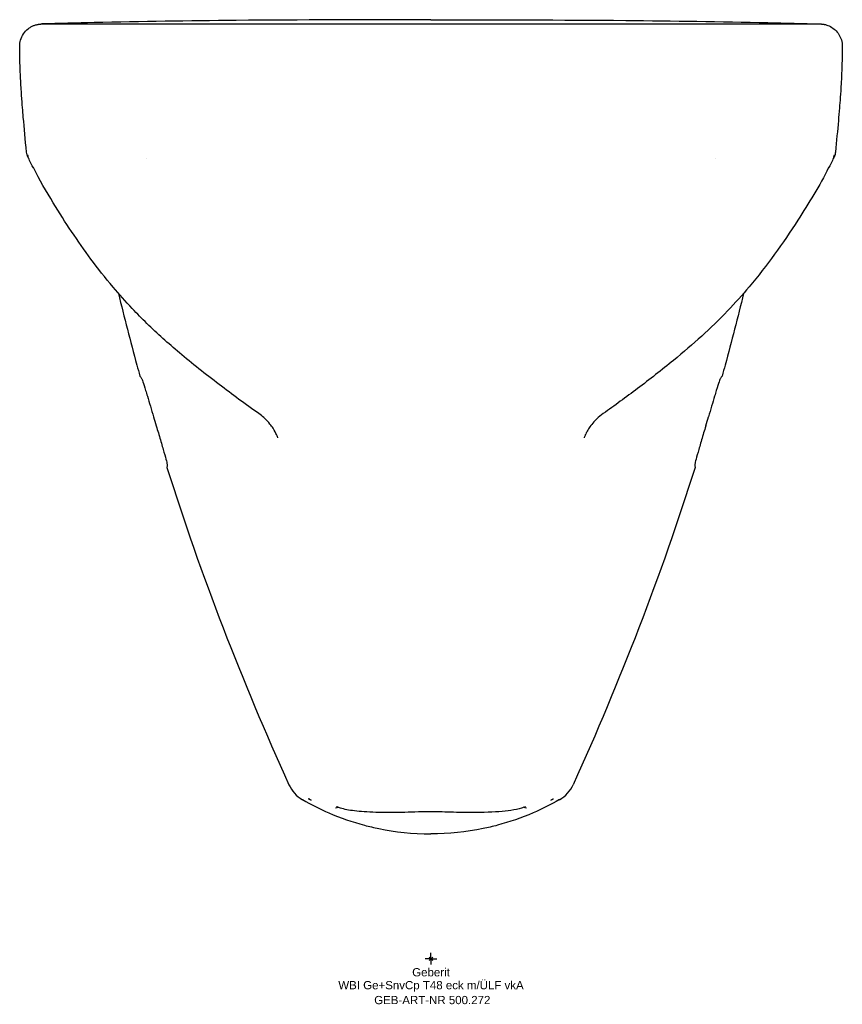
# Model space of a CAD drawing. Header units: millimetres. Extents: x -175 to 175, y -19 to 400.
import ezdxf
from ezdxf.enums import TextEntityAlignment as Align

# ---------------------------------------------------------------- set-up
doc = ezdxf.new("R2010")
doc.units = ezdxf.units.MM
doc.layers.get('0').update_dxf_attribs({"linetype": 'CONTINUOUS'})
for name, color, linetype, lineweight in [('Arbeitspunkt(DIN)', 7, 'CONTINUOUS', 25), ('GEB-ART-NR', 1, 'CONTINUOUS', 18), ('GEB-BEZUG', 2, 'CONTINUOUS', 25), ('GEB-TEXT', 5, 'CONTINUOUS', 18)]:
    doc.layers.add(name, color=color, linetype=linetype, lineweight=lineweight)
doc.layers.add('GEB-KONTUR-A', color=5, linetype='CONTINUOUS')
doc.styles.get("Standard").update_dxf_attribs({"font": 'arial.ttf'})

# ---------------------------------------------------------------- blocks, each defined once
blk = doc.blocks.new('Einfügepunkt')
at = {"layer": 'GEB-BEZUG'}
for p, q in [((-0.71, -0.71), (0.71, 0.71)), ((-0.71, 0.71), (0.71, -0.71))]:
    blk.add_line(p, q, dxfattribs=at)

msp = doc.modelspace()

# ---------------------------------------------------------------- linework, layer by layer
at = {"layer": 'Arbeitspunkt(DIN)', "ltscale": 25}
for q in [(-2.5, 0), (0, 2.5), (0, -2.5), (2.5, 0)]:
    msp.add_line((0, 0), q, dxfattribs=at)
at = {"layer": 'GEB-KONTUR-A', "ltscale": 25}
for p, q in [((-121.26, 340.73), (-121.26, 340.73)), ((121.26, 340.73), (121.26, 340.73)), ((-169.27, 336.98), (-169.27, 336.98)), ((169.27, 336.98), (169.27, 336.98)), ((-51.49, 67.86), (-51.5, 67.85)), ((51.49, 67.86), (51.5, 67.85)), ((51.49, 67.86), (51.49, 67.86))]:
    msp.add_line(p, q, dxfattribs=at)
for centre, start, end in [((957.91, 547.48), 196.39524, 196.6042), ((-957.91, 547.48), 343.3958, 343.60476)]:
    msp.add_arc(centre, 1121.64, start, end, dxfattribs=at)
for centre, major_axis, ratio, start_param, end_param in [((-165.53, 342.79), (0, -6), 0.999881, 4.982762, 4.98497), ((165.54, 342.79), (0, -6), 0.999881, 1.298215, 1.300423), ((-47.76, 79.92), (12.5, 6.31), 0.999662, 3.09919, 3.725959), ((47.77, 79.92), (-12.5, 6.31), 0.999662, 2.557227, 3.183995), ((-46.11, 80.76), (9.29, -10.47), 0.99973, 5.114328, 5.160965), ((-43.63, 79.41), (9.1, -10.62), 0.99976, 4.976595, 5.017752), ((43.63, 79.41), (-9.1, -10.62), 0.99976, 1.264976, 1.306592), ((57.15, 70.31), (-5.66, -2.44), 0.004292, 0.020278, 0.127177), ((46.11, 80.76), (-9.29, -10.47), 0.99973, 1.122284, 1.168921), ((-37.52, 67.02), (-1, -2.83), 0.93846, 0.000552, 0.000567), ((37.52, 67.02), (1, -2.83), 0.93846, 6.282644, 6.28266)]:
    msp.add_ellipse(centre, major_axis=major_axis, ratio=ratio, start_param=start_param, end_param=end_param, dxfattribs=at)
for points, knots in [([(0, 400), (-27.63, 400), (-55.27, 399.93), (-82.91, 399.69), (-103.09, 399.5), (-123.28, 399.23), (-143.46, 398.76), (-150.85, 398.6), (-158.24, 398.4), (-165.64, 398.18)], [-16.580568, -16.580568, -16.580568, -16.580568, -8.290367, -8.290367, -8.290367, -2.234815, -2.234815, -2.234815, -0.015762, -0.015762, -0.015762, -0.015762]), ([(0, 400), (27.64, 400), (55.27, 399.93), (82.91, 399.69), (103.09, 399.5), (123.28, 399.23), (143.46, 398.76), (150.85, 398.6), (158.25, 398.4), (165.64, 398.18)], [0, 0, 0, 0, 8.290523, 8.290523, 8.290523, 14.346311, 14.346311, 14.346311, 16.56545, 16.56545, 16.56545, 16.56545]), ([(-175.1, 388.68), (-175.1, 389.57), (-174.97, 390.48), (-174.46, 392.25), (-174.05, 393.13), (-172.98, 394.75), (-172.29, 395.5), (-171.15, 396.4), (-170.77, 396.66), (-169.99, 397.11), (-169.59, 397.31), (-168.83, 397.63), (-168.41, 397.76), (-167.76, 397.93), (-167.51, 397.99), (-167.15, 398.05), (-167.02, 398.07), (-166.82, 398.1), (-166.75, 398.11), (-166.57, 398.13), (-166.49, 398.14), (-166.28, 398.16), (-166.21, 398.16), (-165.98, 398.17), (-165.94, 398.17), (-165.72, 398.18), (-165.67, 398.18), (-165.38, 398.18), (-165.2, 398.18), (-164.69, 398.18), (-164.33, 398.18), (-161.7, 398.18), (-161.19, 398.17), (-155.29, 398.18), (-154.04, 398.18), (-149.82, 398.18), (-147.66, 398.18), (-142.58, 398.18), (-139.92, 398.18), (-133.31, 398.18), (-129.21, 398.18), (-116.6, 398.18), (-107.9, 398.18), (-84.82, 398.18), (-70.15, 398.18), (-47.51, 398.18), (-39.58, 398.18), (-21.11, 398.18), (-10.55, 398.18), (0, 398.18)], [0, 0, 0, 0, 0.269256, 0.269256, 0.552636, 0.552636, 0.85246, 0.85246, 0.989723, 0.989723, 1.123021, 1.123021, 1.25794, 1.25794, 1.344812, 1.344812, 1.415601, 1.415601, 1.485359, 1.485359, 1.620281, 1.620281, 1.948896, 1.948896, 2.933706, 2.933706, 5.887342, 5.887342, 14.748081, 14.748081, 28.039771, 28.039771, 38.092655, 38.092655, 40.014369, 40.014369, 41.158901, 41.158901, 42.107906, 42.107906, 43.451096, 43.451096, 46.180349, 46.180349, 50.624893, 50.624893, 53.008401, 53.008401, 56.173565, 56.173565, 56.173565, 56.173565]), ([(0, 398.18), (8.1, 398.18), (16.2, 398.18), (48.68, 398.18), (73.27, 398.18), (105.17, 398.18), (113.38, 398.18), (128.66, 398.18), (135.95, 398.18), (143.82, 398.18), (145.42, 398.18), (148.89, 398.18), (150.51, 398.18), (153.11, 398.18), (154.06, 398.18), (156.11, 398.18), (156.85, 398.18), (158.94, 398.18), (159.7, 398.18), (161.89, 398.18), (162.84, 398.18), (164.68, 398.18), (164.87, 398.18), (165.3, 398.18), (165.42, 398.18), (165.64, 398.18), (165.65, 398.18), (166.01, 398.17), (166.06, 398.17), (166.3, 398.15), (166.38, 398.15), (166.61, 398.13), (166.69, 398.12), (166.85, 398.1), (166.93, 398.09), (167.14, 398.05), (167.27, 398.03), (167.57, 397.97), (167.74, 397.94), (168.64, 397.71), (169.38, 397.43), (170.81, 396.67), (171.49, 396.18), (172.68, 395.07), (173.21, 394.43), (174.1, 393.02), (174.46, 392.23), (174.97, 390.53), (175.1, 389.6), (175.1, 388.68)], [0, 0, 0, 0, 2.428952, 2.428952, 9.74969, 9.74969, 12.323378, 12.323378, 14.638922, 14.638922, 15.277615, 15.277615, 16.239069, 16.239069, 17.264684, 17.264684, 19.079676, 19.079676, 22.825514, 22.825514, 30.313146, 30.313146, 44.058687, 44.058687, 49.52347, 49.52347, 53.622079, 53.622079, 54.352262, 54.352262, 54.626319, 54.626319, 54.716564, 54.716564, 54.777512, 54.777512, 54.838915, 54.838915, 54.90033, 54.90033, 55.146268, 55.146268, 55.391545, 55.391545, 55.63674, 55.63674, 55.892039, 55.892039, 56.168617, 56.168617, 56.168617, 56.168617]), ([(-172.19, 343.57), (-172.72, 349.16), (-173.14, 353.5), (-173.78, 361.04), (-174, 363.68), (-174.42, 369.83), (-174.58, 372.3), (-174.83, 377.36), (-174.94, 379.91), (-175.07, 384.48), (-175.1, 386.54), (-175.1, 388.68)], [0.000192, 0.000192, 0.000192, 0.000192, 3.603716, 3.603716, 5.380936, 5.380936, 6.256179, 6.256179, 7.070443, 7.070443, 7.713293, 7.713293, 7.713293, 7.713293]), ([(175.1, 388.68), (175.1, 387.48), (175.09, 386.29), (175.04, 383.44), (174.99, 381.77), (174.85, 377.62), (174.73, 375.13), (174.48, 370.64), (174.34, 368.63), (174.1, 365.21), (173.99, 363.75), (173.73, 360.43), (173.58, 358.72), (173.05, 352.63), (172.67, 348.59), (172.19, 343.57)], [0, 0, 0, 0, 0.361505, 0.361505, 0.894616, 0.894616, 1.695205, 1.695205, 2.461108, 2.461108, 3.248332, 3.248332, 4.484228, 4.484228, 7.721769, 7.721769, 7.721769, 7.721769]), ([(-171.21, 340.82), (-171.32, 340.99), (-171.43, 341.16), (-171.88, 342.02), (-172.11, 342.79), (-172.19, 343.57)], [10.2264385, 10.2264385, 10.2264385, 10.2264385, 10.2875291, 10.2875291, 10.5209117, 10.5209117, 10.5209117, 10.5209117]), ([(-171.32, 341.19), (-171.42, 341.56), (-171.51, 341.92), (-171.57, 342.13), (-171.58, 342.16), (-171.58, 342.16)], [0, 0, 0, 0, 1.14998, 1.14998, 1.447367, 1.447367, 1.447367, 1.447367]), ([(172.19, 343.57), (172.12, 342.92), (171.95, 342.27), (171.55, 341.38), (171.39, 341.09), (171.21, 340.82)], [0, 0, 0, 0, 0.1958722, 0.1958722, 0.2948448, 0.2948448, 0.2948448, 0.2948448]), ([(171.58, 342.16), (171.58, 342.16), (171.55, 342.05), (171.46, 341.73), (171.39, 341.47), (171.32, 341.19)], [1.351964, 1.351964, 1.351964, 1.351964, 1.953537, 1.953537, 2.799611, 2.799611, 2.799611, 2.799611]), ([(-73.32, 232.22), (-78.84, 236.12), (-84.63, 240.36), (-95.95, 249), (-101.75, 253.61), (-111.92, 262.18), (-116.42, 266.18), (-123.05, 272.64), (-125.14, 274.76), (-130.02, 279.93), (-132.77, 283.03), (-138.71, 290.08), (-141.82, 294.04), (-150.37, 305.58), (-155.73, 313.63), (-163.77, 326.86), (-166.74, 331.78), (-169.27, 336.98)], [0, 0, 0, 0, 2.109173, 2.109173, 4.271867, 4.271867, 6.225804, 6.225804, 7.113727, 7.113727, 8.359128, 8.359128, 9.970005, 9.970005, 12.998288, 12.998288, 14.763155, 14.763155, 14.763155, 14.763155]), ([(169.27, 336.98), (165.45, 329.13), (160.81, 321.79), (149.75, 304.57), (143.18, 295.4), (132.58, 282.8), (129.49, 279.33), (122.67, 272.19), (118.94, 268.58), (111.39, 261.73), (107.43, 258.33), (98.24, 250.81), (93.09, 246.79), (83.07, 239.22), (78.1, 235.59), (73.33, 232.22)], [0, 0, 0, 0, 2.666161, 2.666161, 6.386994, 6.386994, 7.77532, 7.77532, 9.348993, 9.348993, 10.997961, 10.997961, 12.940803, 12.940803, 14.765, 14.765, 14.765, 14.765]), ([(-133.07, 283.42), (-130.6, 273.24), (-127.99, 263.06), (-125.23, 252.89), (-124.81, 251.33), (-124.38, 249.77), (-123.95, 248.21)], [-3.650566, -3.650566, -3.650566, -3.650566, -0.485647, -0.485647, -0.485647, -0.000252, -0.000252, -0.000252, -0.000252]), ([(133.07, 283.42), (130.6, 273.24), (127.99, 263.06), (125.23, 252.89), (124.81, 251.33), (124.38, 249.77), (123.95, 248.21)], [4.666955, 4.666955, 4.666955, 4.666955, 7.803588, 7.803588, 7.803588, 8.284634, 8.284634, 8.284634, 8.284634]), ([(-123.21, 247.19), (-123.17, 247.13), (-123.1, 246.97), (-122.91, 246.48), (-122.79, 246.15), (-122.35, 244.85), (-121.95, 243.6), (-121.24, 241.3), (-120.98, 240.47), (-120.32, 238.28), (-119.9, 236.88), (-119.02, 233.94), (-118.57, 232.41), (-118.12, 230.88)], [0, 0, 0, 0, 0.312721, 0.312721, 0.625418, 0.625418, 1.285343, 1.285343, 1.615467, 1.615467, 2.094152, 2.094152, 2.57067, 2.57067, 2.57067, 2.57067]), ([(123.21, 247.19), (123.17, 247.13), (123.1, 246.97), (122.91, 246.48), (122.79, 246.15), (122.35, 244.85), (121.95, 243.6), (121.24, 241.3), (120.98, 240.47), (120.32, 238.28), (119.9, 236.88), (119.02, 233.94), (118.57, 232.41), (118.12, 230.88)], [-2.577826, -2.577826, -2.577826, -2.577826, -2.264234, -2.264234, -1.950667, -1.950667, -1.288905, -1.288905, -0.957862, -0.957862, -0.477844, -0.477844, 0, 0, 0, 0]), ([(-65.19, 221.87), (-65.19, 221.87), (-65.2, 221.88), (-65.23, 221.99), (-65.32, 222.32), (-66.04, 223.88), (-66.46, 224.75), (-67.6, 226.49), (-68.03, 227.09), (-69.25, 228.6), (-70.13, 229.57), (-71.82, 231.09), (-72.55, 231.67), (-73.32, 232.22)], [11.532126, 11.532126, 11.532126, 11.532126, 11.744209, 11.744209, 13.030558, 13.030558, 13.789493, 13.789493, 14.123596, 14.123596, 14.568886, 14.568886, 14.855968, 14.855968, 14.855968, 14.855968]), ([(73.33, 232.22), (72.3, 231.49), (71.33, 230.68), (69.71, 229.11), (69.02, 228.33), (67.88, 226.9), (67.42, 226.23), (66.63, 224.97), (66.32, 224.41), (65.77, 223.32), (65.59, 222.9), (65.26, 222.09), (65.2, 221.89), (65.19, 221.87), (65.19, 221.87), (65.19, 221.87)], [0.000002, 0.000002, 0.000002, 0.000002, 0.383239, 0.383239, 0.752972, 0.752972, 1.131154, 1.131154, 1.581866, 1.581866, 2.212381, 2.212381, 3.275786, 3.275786, 3.327581, 3.327581, 3.327581, 3.327581]), ([(-116.96, 226.96), (-116.66, 225.96), (-116.36, 224.96), (-115.78, 222.99), (-115.5, 222.02), (-114.64, 219.12), (-114.12, 217.3), (-113.24, 214.22), (-112.9, 212.95), (-112.56, 211.63), (-112.48, 211.28), (-112.37, 210.77), (-112.35, 210.6), (-112.35, 210.53)], [0, 0, 0, 0, 0.313315, 0.313315, 0.62661, 0.62661, 1.28546, 1.28546, 1.944324, 1.944324, 2.257611, 2.257611, 2.570922, 2.570922, 2.570922, 2.570922]), ([(116.96, 226.96), (116.66, 225.96), (116.36, 224.96), (115.78, 222.99), (115.5, 222.02), (114.64, 219.12), (114.12, 217.3), (113.24, 214.22), (112.9, 212.95), (112.56, 211.63), (112.48, 211.28), (112.38, 210.77), (112.35, 210.6), (112.35, 210.53)], [-2.570897, -2.570897, -2.570897, -2.570897, -2.257586, -2.257586, -1.944294, -1.944294, -1.285449, -1.285449, -0.626592, -0.626592, -0.313308, -0.313308, 0, 0, 0, 0]), ([(-112.42, 209.29), (-105.16, 186.28), (-97.17, 163.52), (-79.83, 118.45), (-70.47, 96.15), (-60.53, 74.15)], [-14.48738, -14.48738, -14.48738, -14.48738, -7.243711, -7.243711, -0.000042, -0.000042, -0.000042, -0.000042]), ([(112.42, 209.29), (105.16, 186.28), (97.17, 163.52), (79.83, 118.45), (70.48, 96.15), (60.53, 74.15)], [0.000001, 0.000001, 0.000001, 0.000001, 7.237414, 7.237414, 14.474828, 14.474828, 14.474828, 14.474828]), ([(-54.72, 67.77), (-51.06, 65.68), (-47.3, 63.8), (-43.45, 62.14), (-38.54, 60.02), (-33.48, 58.26), (-28.3, 56.88), (-26.29, 56.35), (-24.26, 55.87), (-22.18, 55.44), (-15.26, 54.02), (-7.9, 53.22), (0, 53.22)], [-6.364869, -6.364869, -6.364869, -6.364869, -4.922279, -4.922279, -4.922279, -3.081891, -3.081891, -3.081891, -2.370654, -2.370654, -2.370654, 0, 0, 0, 0]), ([(-51.53, 67.88), (-51.55, 67.88), (-51.56, 67.89), (-51.57, 67.89), (-51.6, 67.9), (-51.62, 67.91), (-51.64, 67.92), (-51.67, 67.93), (-51.69, 67.94), (-51.72, 67.95), (-51.72, 67.95), (-51.73, 67.96), (-51.73, 67.96), (-51.75, 67.97), (-51.78, 67.98), (-51.8, 67.99), (-51.81, 67.99), (-51.81, 67.99), (-51.82, 67.99), (-51.84, 68), (-51.87, 68.02), (-51.9, 68.03), (-51.93, 68.04), (-51.96, 68.06), (-52, 68.07), (-52.03, 68.09), (-52.07, 68.1), (-52.1, 68.12)], [0.00000101, 0.00000101, 0.00000101, 0.00000101, 0.00635224, 0.00635224, 0.00635224, 0.01854319, 0.01854319, 0.01854319, 0.03169911, 0.03169911, 0.03169911, 0.03342072, 0.03342072, 0.03342072, 0.04598809, 0.04598809, 0.04598809, 0.04824329, 0.04824329, 0.04824329, 0.0615853, 0.0615853, 0.0615853, 0.07863104, 0.07863104, 0.07863104, 0.09617647, 0.09617647, 0.09617647, 0.09617647]), ([(-51.53, 67.88), (-51.52, 67.87), (-51.5, 67.87), (-51.5, 67.86), (-51.49, 67.86), (-51.49, 67.86), (-51.49, 67.86)], [0, 0, 0, 0, 0.7134935, 0.7134935, 0.7134935, 1, 1, 1, 1]), ([(54.72, 67.77), (51.04, 65.67), (47.29, 63.79), (43.45, 62.14), (38.51, 60.01), (33.45, 58.25), (28.3, 56.88), (26.27, 56.34), (24.23, 55.86), (22.18, 55.44), (14.95, 53.96), (7.56, 53.22), (0, 53.22)], [0, 0, 0, 0, 0.2184219, 0.2184219, 0.2184219, 0.5, 0.5, 0.5, 0.6105728, 0.6105728, 0.6105728, 1, 1, 1, 1]), ([(51.54, 67.88), (51.55, 67.88), (51.56, 67.89), (51.57, 67.89), (51.6, 67.9), (51.62, 67.91), (51.64, 67.92), (51.67, 67.93), (51.69, 67.94), (51.72, 67.95), (51.72, 67.95), (51.73, 67.96), (51.73, 67.96), (51.76, 67.97), (51.78, 67.98), (51.81, 67.99), (51.81, 67.99), (51.81, 67.99), (51.82, 67.99), (51.84, 68), (51.87, 68.02), (51.9, 68.03), (51.93, 68.04), (51.96, 68.06), (52, 68.07), (52.03, 68.09), (52.07, 68.1), (52.1, 68.12)], [-0.09803941, -0.09803941, -0.09803941, -0.09803941, -0.09156516, -0.09156516, -0.09156516, -0.0791379, -0.0791379, -0.0791379, -0.06572687, -0.06572687, -0.06572687, -0.06393264, -0.06393264, -0.06393264, -0.05116101, -0.05116101, -0.05116101, -0.04885735, -0.04885735, -0.04885735, -0.03526184, -0.03526184, -0.03526184, -0.0178861, -0.0178861, -0.0178861, -0.000001, -0.000001, -0.000001, -0.000001]), ([(-38.52, 64.19), (-39.13, 64.41), (-39.62, 64.58), (-40.08, 64.73), (-40.2, 64.76), (-40.2, 64.76)], [0, 0, 0, 0, 0.5716983, 0.5716983, 0.879403, 0.879403, 0.879403, 0.879403]), ([(-0.97, 62.57), (-4.89, 62.57), (-8.85, 62.4), (-16.47, 62.23), (-20.22, 62.23), (-26.98, 62.46), (-30.06, 62.67), (-34.98, 63.27), (-36.92, 63.63), (-38.52, 64.19)], [0, 0, 0, 0, 1.175812, 1.175812, 2.39577, 2.39577, 3.650749, 3.650749, 4.825995, 4.825995, 4.825995, 4.825995]), ([(38.52, 64.19), (37.25, 63.75), (35.77, 63.44), (31.02, 62.73), (27.13, 62.44), (19.08, 62.21), (15.02, 62.25), (7.63, 62.44), (4.29, 62.57), (0.97, 62.57)], [0, 0, 0, 0, 0.934082, 0.934082, 2.530896, 2.530896, 3.827818, 3.827818, 4.823031, 4.823031, 4.823031, 4.823031]), ([(40.2, 64.76), (40.2, 64.76), (40.16, 64.75), (39.95, 64.69), (39.65, 64.59), (39.03, 64.37), (38.79, 64.29), (38.52, 64.19)], [0.3837122, 0.3837122, 0.3837122, 0.3837122, 0.5486692, 0.5486692, 1.0134377, 1.0134377, 1.2634629, 1.2634629, 1.2634629, 1.2634629])]:
    msp.add_open_spline(points, degree=3, knots=knots, dxfattribs=at)
for points in [[(-175.1, 388.68), (-175.1, 388.68), (-175.1, 388.68), (-175.1, 388.68)], [(-172.19, 343.57), (-172.19, 343.57), (-172.19, 343.57), (-172.19, 343.57)], [(-169.21, 336.85), (-170.05, 337.93), (-170.92, 339.77), (-171.31, 341.18)], [(171.31, 341.18), (170.92, 339.77), (170.05, 337.93), (169.21, 336.85)], [(172.19, 343.57), (172.19, 343.57), (172.19, 343.57), (172.19, 343.57)], [(-123.95, 248.21), (-123.7, 247.87), (-123.46, 247.53), (-123.21, 247.19)], [(123.95, 248.21), (123.7, 247.87), (123.46, 247.53), (123.21, 247.19)], [(-112.35, 210.53), (-112.38, 210.11), (-112.4, 209.7), (-112.42, 209.29)], [(112.35, 210.53), (112.38, 210.11), (112.4, 209.7), (112.42, 209.29)], [(-51.02, 67.54), (-51.44, 67.72), (-51.75, 67.9), (-52.1, 68.12)], [(51.03, 67.5), (51.4, 67.7), (51.75, 67.9), (52.1, 68.12)], [(-39.58, 64.56), (-39.91, 64.43), (-40.28, 64.28), (-40.67, 64.13)], [(40.67, 64.13), (40.29, 64.28), (39.91, 64.43), (39.58, 64.56)], [(0, 62.57), (-0.32, 62.57), (-0.65, 62.57), (-0.97, 62.57)], [(0.97, 62.57), (0.65, 62.57), (0.32, 62.57), (0, 62.57)]]:
    msp.add_open_spline(points, degree=3, dxfattribs=at)

# ---------------------------------------------------------------- block references
at = {"ltscale": 25}
msp.add_blockref('Einfügepunkt', (0, 0), dxfattribs=at)

# ---------------------------------------------------------------- texts
at = {"layer": 'GEB-ART-NR'}
msp.add_text('GEB-ART-NR 500.272', height=3.5, dxfattribs=at).set_placement((0.55, -19.34), align=Align.CENTER)
at = {"layer": 'GEB-TEXT'}
for s, p in [('Geberit', (0, -7.5)), ('WBI Ge+SnvCp T48 eck m/ÜLF vkA', (0, -13))]:
    msp.add_text(s, height=3.5, dxfattribs=at).set_placement(p, align=Align.CENTER)

doc.saveas('drawing.dxf')
